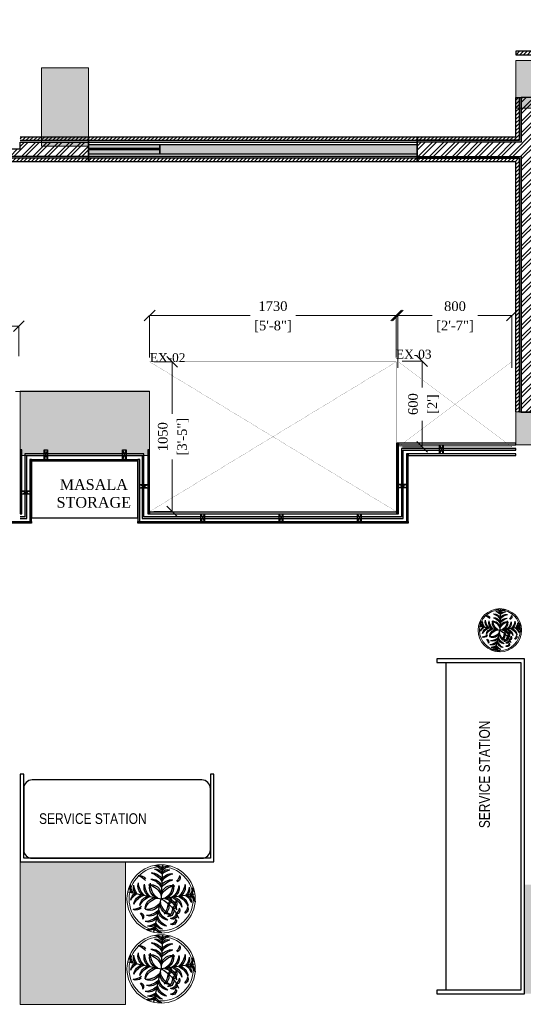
# Model space of a CAD drawing. Extents: x 3940905 to 4145695, y 925352 to 1109797.
# Tile 17 of 256: x 4035554 to 4039088, y 1041743 to 1048649. Entities that reach past the tile are written whole.
import ezdxf

# ---------------------------------------------------------------- set-up
doc = ezdxf.new("R2010")
doc.units = 0
doc.header["$LTSCALE"] = 750
doc.header["$MEASUREMENT"] = 0
doc.header["$PDMODE"] = 35
doc.header["$PDSIZE"] = 150
doc.linetypes.add('DASHED', pattern=[0.75, 0.5, -0.25])
doc.layers.get('0').update_dxf_attribs({"linetype": 'CONTINUOUS', "lineweight": 0})
doc.layers.get('Defpoints').update_dxf_attribs({"linetype": 'CONTINUOUS'})
for name, color, linetype, lineweight in [('CIVIL WALLS', 7, 'CONTINUOUS', 30), ('CKD Dimensions', 7, 'CONTINUOUS', 0), ('CKD Equipments', 252, 'CONTINUOUS', 0), ('COLUMN', 1, 'CONTINUOUS', 9), ('FURN', 15, 'CONTINUOUS', 5), ('plant', 72, 'CONTINUOUS', 25), ('PLANTERS', 92, 'CONTINUOUS', 9), ('PLANTS', 72, 'CONTINUOUS', 0)]:
    doc.layers.add(name, color=color, linetype=linetype, lineweight=lineweight)
for name, color, linetype in [('GLASS', 5, 'CONTINUOUS'), ('L8', 1, 'CONTINUOUS'), ('PARTITION', 16, 'CONTINUOUS'), ('PDF_A - TEXT', 7, 'CONTINUOUS'), ('S-Hatch_8', 7, 'CONTINUOUS'), ('TEXT', 7, 'CONTINUOUS')]:
    doc.layers.add(name, color=color, linetype=linetype)
doc.styles.add('ARA-30', font='arial.ttf', dxfattribs={"width": 0.8, "height": 150})
doc.styles.add('CKD_Dimension Text', font='BOOKOS.TTF')
doc.dimstyles.new('CKD-Dimensions', dxfattribs={"dimscale": 1.5, "dimtxt": 45, "dimasz": 50, "dimexe": 0, "dimexo": 20, "dimgap": 20, "dimtad": 0, "dimdec": 0, "dimzin": 4, "dimdsep": 46, "dimtxsty": 'CKD_Dimension Text', "dimblk": 'OBLIQUE', "dimcen": 12, "dimclrd": 150, "dimclre": 150, "dimclrt": 7, "dimazin": 2, "dimtfac": 1, "dimtdec": 0, "dimtofl": 0, "dimtmove": 1, "dimatfit": 2, "dimfxl": 1, "dimtfillclr": 7, "dimtolj": 1, "dimtzin": 0, "dimlwd": -1, "dimlwe": -1, "dimarcsym": 0})
pattern_1 = [(45, (55598.317, 4769.379), (-13.25825215, 13.25825215), [])]
pattern_2 = [(50, (55598.317, 4769.379), (21.51780548, -1.88256405), [2.25, -24.75]), (355, (55598.317, 4769.379), (-4.16254001, 22.56576401), [1.8, -19.8]), (100.45144446, (55600.11, 4769.222), (17.3552654, 20.68319973), [1.91220576, -21.03426336]), (46.1842, (55598.317, 4775.38), (32.01723992, -4.96557842), [3.375, -37.125]), (96.6356355, (55600.985, 4774.965), (28.03985837, 29.22355802), [2.86831026, -31.5514128]), (351.184164, (55598.317, 4775.38), (28.03985835, 29.223558), [2.7, -29.70000003]), (21, (55601.317, 4773.879), (17.90721156, -12.07856672), [2.25, -24.75]), (326, (55601.317, 4773.879), (7.29945996, 21.75450135), [1.8, -19.8]), (71.45144474, (55602.81, 4772.872), (25.2066713, 9.67593458), [1.9122057, -21.03426336]), (37.5, (55598.317, 4769.379), (0.36479566, 9.986815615), [0, -19.56, 0, -20.1, 0, -19.875]), (7.5, (55598.317, 4769.379), (7.892086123, 11.832351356), [0, -11.46, 0, -19.11, 0, -7.575]), (327.5, (55591.627, 4769.379), (16.014673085, -0.676646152), [0, -7.5, 0, -23.4, 0, -31.05]), (317.5, (55588.627, 4769.379), (17.49558508, 3.00314947), [0, -9.75, 0, -15.54, 0, -22.05])]
pattern_3 = [(45, (55598.317, 4769.38), (-39.77475644, 39.77475644), []), (45, (55624.834, 4769.38), (-39.77475644, 39.77475644), [])]

# ---------------------------------------------------------------- blocks, each defined once
blk = doc.blocks.new('*U770')
at = {"layer": 'FURN', "lineweight": 25, "elevation": 0}
blk.add_lwpolyline([(383979.2, -790137.2, 0.414214), (383919.2, -790197.2), (383919.2, -790627.2, 0.414214), (383979.2, -790687.2), (385169.2, -790687.2, 0.414214), (385229.2, -790627.2), (385229.2, -790197.2, 0.414214), (385169.2, -790137.2)], format="xyb", close=True, dxfattribs=at)
blk = doc.blocks.new('6')
at = {"color": 64, "true_color": 0x6f9400}
for p in [(6566.01, 608.98), (6541.39, 588.32), (6590.63, 588.32), (6570.35, 559.36)]:
    blk.add_line(p, (6566.01, 583.98), dxfattribs=at)
for centre, radius, start, end in [((6561.36, 602.61), 5.77, 36.28997, 99.62433), ((6556.68, 595.85), 12.99, 44.07628, 73.37936), ((6561.36, 599.86), 5.77, 36.28997, 99.62433), ((6556.68, 593.1), 12.99, 44.07628, 73.37936), ((6570.66, 602.61), 5.77, 80.37567, 143.71003), ((6575.34, 595.85), 12.99, 106.62064, 135.92372), ((6570.66, 599.86), 5.77, 80.37567, 143.71003), ((6575.34, 593.1), 12.99, 106.62064, 135.92372), ((6555.51, 599.77), 2.88, 139.742, 258.74753), ((6559.4, 602.04), 6.25, 184.61802, 228.21064), ((6558.78, 594.75), 7.99, 25.24891, 95.39371), ((6554.57, 589.76), 13.4, 31.37119, 75.03657), ((6558.78, 590.2), 7.99, 25.24891, 95.39371), ((6554.57, 585.21), 13.4, 31.37119, 75.03657), ((6573.23, 594.75), 7.99, 84.60629, 154.75109), ((6577.45, 589.76), 13.4, 104.96343, 148.62881), ((6573.23, 590.2), 7.99, 84.60629, 154.75109), ((6577.45, 585.21), 13.4, 104.96343, 148.62881), ((6582.56, 594.81), 5.77, 80.37567, 143.71003), ((6587.24, 588.05), 12.99, 106.62064, 135.92372), ((6548.52, 591.79), 5.77, 160.37567, 223.71003), ((6555.98, 595.22), 12.99, 186.62064, 215.92372), ((6551.18, 591.32), 5.77, 160.37567, 223.71003), ((6558.65, 594.75), 12.99, 186.62064, 215.92372), ((6556.66, 592.97), 7.99, 164.60629, 234.75109), ((6562.3, 596.25), 13.4, 184.96343, 228.62881), ((6561.14, 592.18), 7.99, 164.60629, 234.75109), ((6566.78, 595.46), 13.4, 184.96343, 228.62881), ((6558.29, 586.32), 7.79, 3.42594, 103.63458), ((6555.05, 582.19), 11.79, 21.66646, 83.18779), ((6565.04, 591.99), 7.79, 156.36542, 256.57406), ((6569.67, 594.46), 11.79, 176.81221, 238.33354), ((6573.73, 586.32), 7.79, 76.36542, 176.57406), ((6576.96, 582.19), 11.79, 96.81221, 158.33354), ((6562.34, 594.46), 11.79, 301.66646, 3.18779), ((6566.97, 591.99), 7.79, 283.42594, 23.63458), ((6565.23, 595.46), 13.4, 311.37119, 355.03657), ((6570.87, 592.18), 7.99, 305.24891, 15.39371), ((6569.71, 596.25), 13.4, 311.37119, 355.03657), ((6575.35, 592.97), 7.99, 305.24891, 15.39371), ((6573.37, 594.75), 12.99, 324.07628, 353.37936), ((6580.83, 591.32), 5.77, 316.28997, 19.62433), ((6575.99, 595.22), 12.99, 324.07628, 353.37936), ((6583.46, 591.78), 5.77, 316.28997, 19.62433), ((6546.9, 582.63), 5.77, 116.28997, 179.62433), ((6552.74, 576.85), 12.99, 124.07628, 153.37936), ((6549.57, 582.16), 5.77, 116.28997, 179.62433), ((6555.41, 576.38), 12.99, 124.07628, 153.37936), ((6554.15, 578.73), 7.99, 105.24891, 175.39371), ((6558.33, 573.72), 13.4, 111.37119, 155.03657), ((6558.63, 577.94), 7.99, 105.24891, 175.39371), ((6562.81, 572.93), 13.4, 111.37119, 155.03657), ((6577.62, 559.6), 27.01, 115.47721, 156.6585), ((6562.36, 576.79), 7.79, 83.42594, 183.63458), ((6565.87, 572.88), 11.79, 101.66646, 163.18779), ((6561.19, 583.05), 2.81, 114.22575, 255.12788), ((6563.43, 583.69), 3.9, 150.43977, 228.66943), ((6566.14, 572.88), 11.79, 16.81221, 78.33354), ((6569.65, 576.79), 7.79, 356.36542, 96.57406), ((6569.2, 572.93), 13.4, 24.96343, 68.62881), ((6573.38, 577.94), 7.99, 4.60629, 74.75109), ((6573.68, 573.72), 13.4, 24.96343, 68.62881), ((6577.86, 578.73), 7.99, 4.60629, 74.75109), ((6576.61, 576.38), 12.99, 26.62064, 55.92372), ((6582.45, 582.16), 5.77, 0.37567, 63.71003), ((6548.93, 576.89), 2.88, 139.742, 258.74753), ((6552.82, 579.17), 6.25, 184.61802, 228.21064), ((6554.88, 575.95), 2.88, 139.742, 258.74753), ((6558.78, 578.23), 6.25, 184.61802, 228.21064), ((6558.7, 580.69), 4.35, 144.98654, 244.40339), ((6567.53, 584.83), 12.5, 187.57587, 215.89417), ((6560.31, 575.01), 3.83, 138.87442, 278.97626), ((6563.63, 576.85), 6.25, 173.75364, 244.09705), ((6554.91, 583.85), 11.79, 286.81221, 348.33354), ((6558.81, 580.34), 7.79, 266.36542, 6.57406), ((6566.56, 578.36), 6.48, 161.44767, 239.36723), ((6581.88, 582.75), 21.12, 185.40074, 208.13904), ((6574.01, 583.02), 7.79, 193.42594, 293.63458), ((6576.48, 587.65), 11.79, 211.66646, 273.18779), ((6587.71, 588.31), 12.99, 234.07628, 263.37936), ((6584.28, 580.84), 5.77, 226.28997, 289.62433), ((6557, 572.32), 2.85, 167.05775, 302.85325), ((6558.64, 573.93), 4, 185.18449, 268.65396), ((6558.64, 569.85), 4, 185.18449, 268.65396), ((6554.95, 580.78), 13.4, 294.96343, 338.62881), ((6559.97, 576.61), 7.99, 274.60629, 344.75109), ((6555.74, 576.31), 13.4, 294.96343, 338.62881), ((6560.76, 572.13), 7.99, 274.60629, 344.75109), ((6577.49, 584.76), 13.4, 221.37119, 265.03657), ((6574.2, 579.12), 7.99, 215.24891, 285.39371), ((6578.27, 580.28), 13.4, 221.37119, 265.03657), ((6574.99, 574.64), 7.99, 215.24891, 285.39371), ((6581.2, 570.4), 2.88, 101.25247, 220.258), ((6585.1, 568.13), 6.25, 131.78936, 175.38198), ((6557, 568.25), 2.85, 167.05775, 302.85325), ((6558.4, 573.38), 12.99, 296.62064, 325.92372), ((6564.18, 567.54), 5.77, 270.37567, 333.71003), ((6558.87, 570.7), 12.99, 296.62064, 325.92372), ((6564.66, 564.86), 5.77, 270.37567, 333.71003), ((6576.78, 576.62), 12.99, 234.07628, 263.37936), ((6573.34, 569.16), 5.77, 226.28997, 289.62433), ((6577.25, 573.94), 12.99, 234.07628, 263.37936), ((6573.82, 566.47), 5.77, 226.28997, 289.62433)]:
    blk.add_arc(centre, radius, start, end, dxfattribs=at)
blk = doc.blocks.new('vvbg')
at = {"layer": 'PLANTERS', "color": 34}
for radius in [215, 202]:
    blk.add_circle((2.4, 10.9), radius, dxfattribs=at)
at = {"layer": 'plant', "xscale": 8.600299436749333, "yscale": 8.600299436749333, "zscale": 8.600299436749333, "rotation": 2.14003837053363}
blk.add_blockref('6', (-56240.3, -7116.7), dxfattribs=at)
blk = doc.blocks.new('COLUMN')
at = {"layer": 'COLUMN'}
h = blk.add_hatch(color=1, dxfattribs=at)
h.dxf.hatch_style = 1
h.paths.add_polyline_path([(2683499, 965771.1), (2684448, 965771.1), (2684448, 965331.1), (2683499, 965331.1)])
h.paths.add_polyline_path([(2684238, 970191.1), (2683499, 970191.1), (2683499, 969191.1), (2684238, 969191.1)])
h.paths.add_polyline_path([(2687443, 969266.1), (2687038, 969266.1), (2687038, 970031.1), (2687443, 970031.1)])
h.paths.add_polyline_path([(2687108, 972041.4), (2687644, 972041.4), (2687644, 971756.1), (2687108, 971756.1)])
h.paths.add_polyline_path([(2683499, 973491.1), (2684408, 973491.1), (2684408, 973041.1), (2683499, 973041.1)])
h.paths.add_polyline_path([(2683649, 975761.1), (2683978, 975761.1), (2683978, 975211.1), (2683649, 975211.1)])
h.paths.add_polyline_path([(2686978, 975811.1), (2687728, 975811.1), (2687728, 975476.1), (2686978, 975476.1)])
h.paths.add_polyline_path([(2689869, 975851.1), (2689028, 975851.1), (2689028, 975556.1), (2689869, 975556.1)])
h.paths.add_polyline_path([(2686978, 973346.1), (2687644, 973346.1), (2687644, 973116.1), (2686978, 973116.1)])
h.paths.add_polyline_path([(2683824, 977646.1), (2684029, 977646.1), (2684029, 977211.1), (2683824, 977211.1)])
h.paths.add_polyline_path([(2683824, 979911.1), (2684104, 979911.1), (2684104, 980241.1), (2683824, 980241.1)])
h.paths.add_polyline_path([(2687804, 979891.1), (2688004, 979891.1), (2688004, 980241.1), (2687804, 980241.1)])
h.paths.add_polyline_path([(2691584, 979836.1), (2692014, 979836.1), (2692014, 980241.1), (2691584, 980241.1)])
h.paths.add_polyline_path([(2691696, 977346.1), (2692014, 977346.1), (2692014, 976786.1), (2691696, 976786.1)])
h.paths.add_polyline_path([(2687443, 965841.1), (2686813, 965841.1), (2686813, 965401.1), (2687443, 965401.1)])
h.paths.add_polyline_path([(2687468, 963421.1), (2686703, 963421.1), (2686703, 962976.1), (2687468, 962976.1)])
h.paths.add_polyline_path([(2684168, 963191.1), (2683399, 963191.1), (2683399, 962446.1), (2684168, 962446.1)])
h.paths.add_polyline_path([(2684448, 958916.1), (2683399, 958916.1), (2683399, 959356.1), (2684448, 959356.1)])
h.paths.add_polyline_path([(2684448, 957356.1), (2683414, 957356.1), (2683414, 956916.1), (2684448, 956916.1)])
h.paths.add_polyline_path([(2687458, 957436.1), (2686708, 957436.1), (2686708, 956996.1), (2687458, 956996.1)])
h.paths.add_polyline_path([(2687453, 959516.1), (2686693, 959516.1), (2686693, 959086.1), (2687453, 959086.1)])
h.paths.add_polyline_path([(2683414, 953326.1), (2684313, 953326.1), (2684313, 953776.1), (2683414, 953776.1)])
h.paths.add_polyline_path([(2683294, 952396.1), (2683768, 952396.1), (2683768, 951976.1), (2683294, 951976.1)])
h.paths.add_polyline_path([(2682464, 977841.1), (2681834, 977841.1), (2681834, 977051.1), (2682464, 977051.1)])
at = {"color": 2}
for points in [[(2683649, 975761.1), (2683978, 975761.1), (2683978, 975211.1), (2683649, 975211.1)], [(2686978, 975811.1), (2687728, 975811.1), (2687728, 975476.1), (2686978, 975476.1)], [(2683499, 973491.1), (2684408, 973491.1), (2684408, 973041.1), (2683499, 973041.1)], [(2686978, 973346.1), (2687644, 973346.1), (2687644, 973116.1), (2686978, 973116.1)], [(2684238, 970191.1), (2683499, 970191.1), (2683499, 969191.1), (2684238, 969191.1)]]:
    blk.add_lwpolyline(points, close=True, dxfattribs=at)
at = {"layer": 'COLUMN', "color": 1}
for points in [[(2683649, 975761.1), (2683978, 975761.1), (2683978, 975211.1), (2683649, 975211.1)], [(2686978, 975811.1), (2687728, 975811.1), (2687728, 975476.1), (2686978, 975476.1)], [(2683499, 973491.1), (2684408, 973491.1), (2684408, 973041.1), (2683499, 973041.1)], [(2686978, 973346.1), (2687644, 973346.1), (2687644, 973116.1), (2686978, 973116.1)], [(2684238, 970191.1), (2683499, 970191.1), (2683499, 969191.1), (2684238, 969191.1)]]:
    blk.add_lwpolyline(points, close=True, dxfattribs=at)
blk = doc.blocks.new('_Oblique')
at = {"color": 0, "linetype": 'ByBlock', "lineweight": -2, "transparency": 16777216}
blk.add_line((-0.5, -0.5), (0.5, 0.5), dxfattribs=at)
blk = doc.blocks.new('*D816')
at = {"layer": 'CKD Dimensions', "color": 150}
for p, q in [((4033108.4, 1046289), (4033108.4, 1046499.5)), ((4033108.4, 1046499.5), (4034180.5, 1046499.5)), ((4035548.4, 1046499.5), (4034476.4, 1046499.5)), ((4035548.4, 1046289), (4035548.4, 1046499.5))]:
    blk.add_line(p, q, dxfattribs=at)
at = {"layer": 'Defpoints', "color": 0}
for p in [(4033108.4, 1046499.5), (4033108.4, 1046259), (4035548.4, 1046259)]:
    blk.add_point(p, dxfattribs=at)
at = {"layer": 'CKD Dimensions', "color": 150, "linetype": 'ByBlock', "xscale": 75, "yscale": 75, "zscale": 75, "rotation": 180}
blk.add_blockref('_Oblique', (4033108.4, 1046499.5), dxfattribs=at)
at = {"layer": 'CKD Dimensions', "color": 150, "linetype": 'ByBlock', "xscale": 75, "yscale": 75, "zscale": 75}
blk.add_blockref('_Oblique', (4035548.4, 1046499.5), dxfattribs=at)
at = {"layer": 'CKD Dimensions', "color": 7, "lineweight": 0, "char_height": 67.5, "attachment_point": 5, "style": 'CKD_Dimension Text'}
for s, insert in [('\\A1;2440', (4034328.4, 1046565)), ("\\A1;[8']", (4034328.4, 1046422.8))]:
    blk.add_mtext(s, dxfattribs=dict(at, insert=insert))
blk = doc.blocks.new('*D818')
at = {"layer": 'CKD Dimensions', "color": 150}
for p, q in [((4036465.8, 1046279), (4036465.8, 1046573.8)), ((4036465.8, 1046573.8), (4037170.2, 1046573.8)), ((4038195.8, 1046573.8), (4037491.5, 1046573.8)), ((4038195.8, 1046279), (4038195.8, 1046573.8))]:
    blk.add_line(p, q, dxfattribs=at)
at = {"layer": 'Defpoints', "color": 0}
for p in [(4038195.8, 1046573.8), (4036465.8, 1046249), (4038195.8, 1046249)]:
    blk.add_point(p, dxfattribs=at)
at = {"layer": 'CKD Dimensions', "color": 150, "linetype": 'ByBlock', "xscale": 75, "yscale": 75, "zscale": 75, "rotation": 180}
blk.add_blockref('_Oblique', (4036465.8, 1046573.8), dxfattribs=at)
at = {"layer": 'CKD Dimensions', "color": 150, "linetype": 'ByBlock', "xscale": 75, "yscale": 75, "zscale": 75}
blk.add_blockref('_Oblique', (4038195.8, 1046573.8), dxfattribs=at)
at = {"layer": 'CKD Dimensions', "color": 7, "lineweight": 0, "char_height": 67.5, "attachment_point": 5, "style": 'CKD_Dimension Text'}
for s, insert in [('\\A1;1730', (4037330.8, 1046639.3)), ('\\A1;[5\'-8"]', (4037330.8, 1046497.1))]:
    blk.add_mtext(s, dxfattribs=dict(at, insert=insert))
blk = doc.blocks.new('*D819')
at = {"layer": 'CKD Dimensions', "color": 150}
for p, q in [((4038208.2, 1046207.4), (4038208.2, 1046573.8)), ((4038208.2, 1046573.8), (4038447.6, 1046573.8)), ((4039008.2, 1046573.8), (4038768.9, 1046573.8)), ((4039008.2, 1046207.4), (4039008.2, 1046573.8))]:
    blk.add_line(p, q, dxfattribs=at)
at = {"layer": 'Defpoints', "color": 0}
for p in [(4039008.2, 1046573.8), (4038208.2, 1046177.4), (4039008.2, 1046177.4)]:
    blk.add_point(p, dxfattribs=at)
at = {"layer": 'CKD Dimensions', "color": 150, "linetype": 'ByBlock', "xscale": 75, "yscale": 75, "zscale": 75, "rotation": 180}
blk.add_blockref('_Oblique', (4038208.2, 1046573.8), dxfattribs=at)
at = {"layer": 'CKD Dimensions', "color": 150, "linetype": 'ByBlock', "xscale": 75, "yscale": 75, "zscale": 75}
blk.add_blockref('_Oblique', (4039008.2, 1046573.8), dxfattribs=at)
at = {"layer": 'CKD Dimensions', "color": 7, "lineweight": 0, "char_height": 67.5, "attachment_point": 5, "style": 'CKD_Dimension Text'}
for s, insert in [('\\A1;800', (4038608.2, 1046638.7)), ('\\A1;[2\'-7"]', (4038608.2, 1046497.1))]:
    blk.add_mtext(s, dxfattribs=dict(at, insert=insert))
blk = doc.blocks.new('*D820')
at = {"layer": 'CKD Dimensions', "color": 150}
for p, q in [((4036495.8, 1046249), (4036623.3, 1046249)), ((4036623.3, 1046249), (4036623.3, 1045884.7)), ((4036623.3, 1045199), (4036623.3, 1045563.4)), ((4036495.8, 1045199), (4036623.3, 1045199))]:
    blk.add_line(p, q, dxfattribs=at)
at = {"layer": 'Defpoints', "color": 0}
for p in [(4036465.8, 1046249), (4036623.3, 1046249), (4036465.8, 1045199)]:
    blk.add_point(p, dxfattribs=at)
at = {"layer": 'CKD Dimensions', "color": 150, "linetype": 'ByBlock', "xscale": 75, "yscale": 75, "zscale": 75}
for p, rotation in [((4036623.3, 1046249), 90), ((4036623.3, 1045199), 270)]:
    blk.add_blockref('_Oblique', p, dxfattribs=dict(at, rotation=rotation))
at = {"layer": 'CKD Dimensions', "color": 7, "lineweight": 0, "char_height": 67.5, "attachment_point": 5, "rotation": 90, "style": 'CKD_Dimension Text'}
for s, insert in [('\\A1;[3\'-5"]', (4036700, 1045724)), ('\\A1;1050', (4036557.8, 1045724))]:
    blk.add_mtext(s, dxfattribs=dict(at, insert=insert))
blk = doc.blocks.new('*D821')
at = {"layer": 'CKD Dimensions', "color": 150}
for p, q in [((4038238.2, 1046252.6), (4038379, 1046252.6)), ((4038379, 1046252.6), (4038379, 1046069.1)), ((4038379, 1045652.6), (4038379, 1045836.1)), ((4038241, 1045652.6), (4038379, 1045652.6))]:
    blk.add_line(p, q, dxfattribs=at)
at = {"layer": 'Defpoints', "color": 0}
for p in [(4038208.2, 1046252.6), (4038379, 1046252.6), (4038211, 1045652.6)]:
    blk.add_point(p, dxfattribs=at)
at = {"layer": 'CKD Dimensions', "color": 150, "linetype": 'ByBlock', "xscale": 75, "yscale": 75, "zscale": 75}
for p, rotation in [((4038379, 1046252.6), 90), ((4038379, 1045652.6), 270)]:
    blk.add_blockref('_Oblique', p, dxfattribs=dict(at, rotation=rotation))
at = {"layer": 'CKD Dimensions', "color": 7, "lineweight": 0, "char_height": 67.5, "attachment_point": 5, "rotation": 90, "style": 'CKD_Dimension Text'}
for s, insert in [('\\A1;600', (4038314, 1045952.6)), ("\\A1;[2']", (4038455.7, 1045952.6))]:
    blk.add_mtext(s, dxfattribs=dict(at, insert=insert))

msp = doc.modelspace()

# ---------------------------------------------------------------- hatches: boundary and pattern name
at = {"layer": 'CIVIL WALLS', "true_color": 0x136734}
h = msp.add_hatch(dxfattribs=at)
h.set_pattern_fill('AR-CONC', color=116, scale=3)
h.set_pattern_definition(pattern_2)
h.paths.add_polyline_path([(4039060.6, 1045897.1), (4039060.6, 1047677.7), (4038341.8, 1047677.7), (4038341.8, 1047802.7), (4039060.6, 1047802.7), (4039060.6, 1048102.2), (4039073.1, 1048102.2), (4039073.1, 1047790.2), (4038341.8, 1047790.2), (4038341.8, 1047690.2), (4039073.1, 1047690.2), (4039073.1, 1045897.1)])
h = msp.add_hatch(dxfattribs=at)
h.set_pattern_fill('AR-CONC', color=116, scale=3)
h.set_pattern_definition(pattern_2)
h.paths.add_polyline_path([(4036035.8, 1047802.5), (4036035.8, 1047690.2), (4032897.2, 1047690.2), (4032897.2, 1046984.2), (4032797.2, 1046984.2), (4032797.2, 1047790.2), (4035436.8, 1047790.2), (4035436.8, 1047802.7)])
h.paths.add_polyline_path([(4036035.8, 1047790.2), (4036035.8, 1047677.7), (4032909.7, 1047677.7), (4032909.7, 1046971.7), (4032784.7, 1046971.7), (4032784.7, 1047802.7), (4035556.8, 1047802.7), (4035556.8, 1047790.2)])
h.paths.add_polyline_path([(4032897.2, 1046010.2), (4032797.2, 1046010.2), (4032797.2, 1045154), (4032897.2, 1045154)], flags=16)
h.paths.add_polyline_path([(4032909.7, 1046022.7), (4032784.7, 1046022.7), (4032784.7, 1045141.5), (4032909.7, 1045141.5)])
h = msp.add_hatch(dxfattribs=at)
h.set_pattern_fill('AR-CONC', color=116, scale=3)
h.set_pattern_definition(pattern_2)
h.paths.add_polyline_path([(4036035.8, 1047802.4), (4038341.8, 1047802.7), (4038341.8, 1047677.7), (4036035.8, 1047677.4)])
h.paths.add_polyline_path([(4036035.8, 1047789.9), (4038341.8, 1047790.2), (4038341.8, 1047690.2), (4036035.8, 1047689.9)], flags=17)
at = {"layer": 'GLASS'}
h = msp.add_hatch(color=4, dxfattribs=at)
h.dxf.hatch_style = 1
h.paths.add_polyline_path([(4036536.7, 1047773.8), (4038341.8, 1047773.8), (4038341.8, 1047706.6), (4036536.7, 1047706.6)])
h = msp.add_hatch(color=5, dxfattribs=at)
h.dxf.hatch_style = 1
h.paths.add_polyline_path([(4035436.8, 1045149.5), (4035436.8, 1045161.5), (4033294.2, 1045161.5), (4033294.2, 1045149.5)])
h.paths.add_polyline_path([(4035556.8, 1045161.5), (4035556.8, 1045149.5), (4035602.9, 1045149.5), (4035602.9, 1045591.1), (4036413.8, 1045591.1), (4036413.8, 1045149.5), (4038244.9, 1045149.5), (4038245.1, 1045629.6), (4039035.8, 1045629.6), (4039035.8, 1045641.6), (4038233.1, 1045641.6), (4038232.9, 1045161.5), (4036425.8, 1045161.5), (4036425.8, 1045603.1), (4035590.9, 1045603.1), (4035590.9, 1045161.5)])
at = {"layer": 'S-Hatch_8'}
h = msp.add_hatch(dxfattribs=at)
h.set_pattern_fill('ANSI31', color=6, scale=150)
h.set_pattern_definition(pattern_1)
h.paths.add_polyline_path([(4032909.7, 1046022.7), (4032784.7, 1046022.7), (4032784.7, 1045141.5), (4032909.7, 1045141.5)], flags=16)
h.paths.add_polyline_path([(4032934.7, 1046047.7), (4032759.7, 1046047.7), (4032759.7, 1045116.5), (4032934.7, 1045116.5)])
h.paths.add_polyline_path([(4036035.8, 1047802.7), (4036035.8, 1047677.7), (4032909.7, 1047677.7), (4032909.7, 1046971.7), (4032784.7, 1046971.7), (4032784.7, 1047802.7)], flags=16)
h.paths.add_polyline_path([(4039335.7, 1047072.2), (4040987, 1047072.2), (4040987, 1046947.2), (4039335.7, 1046947.2)], flags=17)
h.paths.add_polyline_path([(4039335.7, 1047097.2), (4041012, 1047097.2), (4041012, 1046922.2), (4039335.7, 1046922.2)])
h.paths.add_polyline_path([(4040862, 1045741.9), (4040862, 1046172.2), (4040987, 1046172.2), (4040987, 1045741.9), (4042012, 1045741.9), (4042012, 1045616.8), (4039635.8, 1045616.8), (4039635.8, 1045741.9)], flags=16)
h.paths.add_polyline_path([(4040837, 1045766.8), (4040837, 1046172.2), (4041012, 1046172.2), (4041012, 1045766.8), (4042037, 1045766.8), (4042037, 1045591.8), (4039635.8, 1045591.8), (4039635.8, 1045766.8)])
h.paths.add_polyline_path([(4044826.6, 1046227.3), (4044825.1, 1048502.9), (4044714.1, 1048502.6), (4044714.1, 1047477.6), (4043387, 1047477.6), (4043387, 1048561.6), (4043262, 1048561.6), (4043262, 1045314.6), (4043387, 1045314.6), (4043387, 1047352.6), (4044714.1, 1047352.6), (4044714.1, 1046352.1), (4044186.9, 1046352.1), (4044186.9, 1046227.1)], flags=17)
h.paths.add_polyline_path([(4044825, 1048527.6), (4044689.1, 1048527.6), (4044689.1, 1047502.6), (4043412, 1047502.6), (4043412, 1048586.6), (4043237, 1048586.6), (4043237, 1045289.6), (4043412, 1045289.6), (4043412, 1047327.6), (4044689.1, 1047327.6), (4044689.1, 1046377.1), (4044161.9, 1046377.1), (4044161.9, 1046202.1), (4044826.6, 1046202.6)])
h.paths.add_polyline_path([(4043387, 1049575.5), (4043753.6, 1049575.5), (4043753.6, 1049700.5), (4043263.4, 1049700.5), (4043263.4, 1049361.6), (4043387, 1049361.6)], flags=16)
h.paths.add_polyline_path([(4043412, 1049550.5), (4043753.6, 1049550.5), (4043753.6, 1049725.5), (4043236.9, 1049725.5), (4043237, 1049336.6), (4043412, 1049336.6)])
h.paths.add_polyline_path([(4041381.5, 1049575.5), (4041381.5, 1052536.6), (4041506.5, 1052536.6), (4041506.5, 1049700.5), (4042311.1, 1049700.5), (4042311.1, 1049575.5)], flags=16)
h.paths.add_polyline_path([(4041356.5, 1049550.5), (4041356.5, 1052561.6), (4041531.5, 1052561.6), (4041531.5, 1049725.5), (4042336.1, 1049725.5), (4042336.1, 1049550.5)])
h.paths.add_polyline_path([(4035556.8, 1047827.7), (4035556.8, 1047802.7), (4035436.8, 1047802.7), (4035436.8, 1047827.7), (4032759.7, 1047827.7), (4032759.7, 1046946.7), (4032934.7, 1046946.7), (4032934.7, 1047652.7), (4036035.8, 1047652.1), (4036035.8, 1047827.7)])
h = msp.add_hatch(dxfattribs=at)
h.set_pattern_fill('ANSI31', color=6, scale=150)
h.set_pattern_definition(pattern_1)
h.paths.add_polyline_path([(4041685.8, 1048277.4), (4041685.8, 1048254.6), (4041862, 1048252.4), (4041862, 1046516.9), (4042037, 1046516.9), (4042037, 1047327.6), (4042336.6, 1047327.6), (4042336.6, 1047502.6), (4042037, 1047502.6), (4042037, 1048427.4), (4039035.8, 1048427.4), (4039035.8, 1048402.1), (4042012, 1048402.1), (4042012, 1047477.6), (4042311.6, 1047477.6), (4042311.6, 1047352.6), (4042012, 1047352.6), (4042012, 1046517), (4041887, 1046517), (4041887, 1048277.4)])
h = msp.add_hatch(dxfattribs=at)
h.set_pattern_fill('ANSI31', color=6, scale=150)
h.set_pattern_definition(pattern_1)
h.paths.add_polyline_path([(4039060.6, 1048102.2), (4039060.5, 1047802.7), (4038341.8, 1047802.7), (4038341.8, 1047677.7), (4039060.8, 1047677.7), (4039060.6, 1045897.1), (4039035.6, 1045897.2), (4039035.8, 1047652.7), (4038341.8, 1047652.7), (4038341.8, 1047827.7), (4039035.8, 1047827.7), (4039035.8, 1048102.2)])
at = {"layer": 'S-Hatch_8', "true_color": 0x636466}
h = msp.add_hatch(dxfattribs=at)
h.set_pattern_fill('ANSI32', color=251, scale=150)
h.set_pattern_definition(pattern_3)
h.paths.add_polyline_path([(4039073.1, 1047690.2), (4039073.1, 1045896.6), (4039170.6, 1045896.6), (4039170.6, 1048101.9), (4039073.1, 1048101.9), (4039073.1, 1047790.2), (4038341.8, 1047790.2), (4038341.8, 1047690.2)])
h = msp.add_hatch(dxfattribs=at)
h.set_pattern_fill('ANSI32', color=251, scale=150)
h.set_pattern_definition(pattern_3)
h.paths.add_polyline_path([(4036035.8, 1047790.1), (4036035.8, 1047690.2), (4032897.2, 1047690.2), (4032897.2, 1046984.2), (4032797.2, 1046984.2), (4032797.2, 1047790.2), (4035436.8, 1047790.1), (4035436.8, 1047742.2), (4035556.8, 1047742.2), (4035556.8, 1047790.1)])
at = {"layer": 'S-Hatch_8'}
h = msp.add_hatch(dxfattribs=at)
h.set_pattern_fill('ANSI31', color=6, scale=150)
h.set_pattern_definition(pattern_1)
h.paths.add_polyline_path([(4036035.8, 1047827.7), (4038341.8, 1047827.7), (4038341.8, 1047652.7), (4036035.8, 1047652.7)])
h.paths.add_polyline_path([(4036035.8, 1047802.7), (4038341.8, 1047802.7), (4038341.8, 1047677.7), (4036035.8, 1047677.7)], flags=17)
at = {"layer": 'S-Hatch_8', "true_color": 0xffffff}
h = msp.add_hatch(color=7, dxfattribs=at)
h.dxf.hatch_style = 1
h.paths.add_polyline_path([(4036035.8, 1047773.8), (4036536.7, 1047773.8), (4036536.7, 1047706.6), (4036035.8, 1047706.6)])

# ---------------------------------------------------------------- linework, layer by layer
at = {"layer": 'CIVIL WALLS', "color": 6, "elevation": -7.6}
for points in [[(4041862, 1048107.1), (4041862, 1046516.9), (4042037, 1046516.9), (4042037, 1047327.6), (4042336.6, 1047327.6), (4042336.6, 1047502.6), (4042037, 1047502.6), (4042037, 1048427.4), (4039035.8, 1048427.4), (4039035.8, 1048402.1), (4042012, 1048402.1), (4042012, 1047477.6), (4042311.6, 1047477.6), (4042311.6, 1047352.6), (4042012, 1047352.6), (4042012, 1046517), (4041887, 1046517), (4041887, 1048277.4), (4041685.8, 1048277.4), (4041685.8, 1048252.4), (4041862, 1048252.4)], [(4036035.8, 1047827.7), (4038341.8, 1047827.7), (4038341.8, 1047652.7), (4036035.8, 1047652.1)]]:
    msp.add_lwpolyline(points, close=True, dxfattribs=at)
for points in [[(4039060.6, 1048102.2), (4039060.5, 1047802.7), (4038341.8, 1047802.7), (4038341.8, 1047677.7), (4039060.8, 1047677.7), (4039060.6, 1045897.1), (4039035.6, 1045897.2), (4039035.8, 1047652.7), (4038341.8, 1047652.7), (4038341.8, 1047827.7), (4039035.8, 1047827.7), (4039035.8, 1048102.2), (4039060.6, 1048102.2)], [(4035556.8, 1047827.7), (4035706.8, 1047827.7), (4036035.8, 1047827.7), (4036035.8, 1047652.1), (4032934.7, 1047652.7), (4032934.7, 1046946.7), (4032759.7, 1046946.7), (4032759.7, 1047827.7), (4035436.8, 1047827.7)]]:
    msp.add_lwpolyline(points, dxfattribs=at)
at = {"layer": 'CIVIL WALLS', "color": 116, "true_color": 0x136734, "elevation": -7.6}
for points in [[(4039060.6, 1045897.1), (4039060.6, 1047677.7), (4038341.8, 1047677.7), (4038341.8, 1047802.7), (4039060.6, 1047802.7), (4039060.6, 1048102.2), (4039073.1, 1048102.2), (4039073.1, 1047790.2), (4038341.8, 1047790.2), (4038341.8, 1047690.2), (4039073.1, 1047690.2), (4039073.1, 1045897.1), (4039060.6, 1045897.1)], [(4036035.8, 1047802.7), (4038341.8, 1047802.7), (4038341.8, 1047677.7), (4036035.8, 1047677.7)]]:
    msp.add_lwpolyline(points, close=True, dxfattribs=at)
at = {"layer": 'CIVIL WALLS', "elevation": -7.6}
for points in [[(4039073.1, 1047690.2), (4039073.1, 1045896.6), (4039170.6, 1045896.6), (4039170.6, 1048101.9), (4039073.1, 1048101.9), (4039073.1, 1047790.2), (4038341.8, 1047790.2), (4038341.8, 1047690.2)], [(4036035.8, 1047790.1), (4036035.8, 1047690.2), (4032897.2, 1047690.2), (4032897.2, 1046984.2), (4032797.2, 1046984.2), (4032797.2, 1047790.2), (4035436.8, 1047790.1), (4035436.8, 1047742.2), (4035556.8, 1047742.2), (4035556.8, 1047790.1)], [(4036035.8, 1047790.2), (4038341.8, 1047790.2), (4038341.8, 1047690.2), (4036035.8, 1047690.2)]]:
    msp.add_lwpolyline(points, close=True, dxfattribs=at)
at = {"layer": 'CIVIL WALLS', "color": 116, "true_color": 0x136734, "elevation": -7.6}
msp.add_lwpolyline([(4035556.8, 1047802.7), (4035706.8, 1047802.7), (4036035.8, 1047802.7), (4036035.8, 1047677.7), (4032909.7, 1047677.7), (4032909.7, 1046971.7), (4032784.7, 1046971.7), (4032784.7, 1047802.7), (4035436.8, 1047802.7)], dxfattribs=at)
at = {"layer": 'CKD Equipments', "color": 252}
for p, q in [((4039035.3, 1046119.1, -7.6), (4039035.3, 1045677.8, -7.6)), ((4039035.3, 1045677.8, -7.6), (4038208, 1045677.8, -7.6))]:
    msp.add_line(p, q, dxfattribs=at)
at = {"layer": 'CKD Equipments', "color": 74}
msp.add_line((4036464.8, 1046041.6, -7.6), (4035525.5, 1046041.6, -7.6), dxfattribs=at)
at = {"layer": 'FURN', "lineweight": 30, "elevation": -7.6}
for points in [[(4035636.8, 1045154.6), (4036383.8, 1045154.6), (4036383.8, 1045552.1), (4035636.8, 1045552.1)], [(4038480.8, 1041816.6), (4039095.8, 1041816.6), (4039095.8, 1044165.4), (4038480.8, 1044165.4), (4038480.8, 1044140.4), (4039070.8, 1044140.4), (4039070.8, 1041841.6), (4038480.8, 1041841.6)], [(4039070.8, 1041841.6), (4038545.8, 1041841.6), (4038545.8, 1044140.4), (4039070.8, 1044140.4)], [(4035556.8, 1043356.6), (4035556.8, 1042741.6), (4036916.8, 1042741.6), (4036916.8, 1043356.6), (4036891.8, 1043356.6), (4036891.8, 1042766.6), (4035581.8, 1042766.6), (4035581.8, 1043356.6)]]:
    msp.add_lwpolyline(points, close=True, dxfattribs=at)
at = {"layer": 'GLASS', "lineweight": 30}
for p, q in [((4036536.7, 1047745.2, -7.6), (4036035.8, 1047745.2, -7.6)), ((4036536.7, 1047735.2, -7.6), (4036035.8, 1047735.2, -7.6))]:
    msp.add_line(p, q, dxfattribs=at)
at = {"layer": 'GLASS', "lineweight": 30, "elevation": -7.6}
for points in [[(4036035.8, 1047773.8), (4036536.7, 1047773.8), (4036536.7, 1047706.6), (4036035.8, 1047706.6)], [(4036536.7, 1047773.8), (4038341.8, 1047773.8), (4038341.8, 1047706.6), (4036536.7, 1047706.6)]]:
    msp.add_lwpolyline(points, close=True, dxfattribs=at)
at = {"layer": 'GLASS', "elevation": -7.6}
msp.add_lwpolyline([(4035556.8, 1045149.5), (4035602.9, 1045149.5), (4035602.9, 1045591.1), (4036413.8, 1045591.1), (4036413.8, 1045149.5), (4038244.9, 1045149.5), (4038245.1, 1045629.6), (4039035.8, 1045629.6), (4039035.8, 1045641.6), (4038233.1, 1045641.6), (4038232.9, 1045161.5), (4036425.8, 1045161.5), (4036425.8, 1045603.1), (4035590.9, 1045603.1), (4035590.9, 1045161.5), (4035556.8, 1045161.5)], dxfattribs=at)
at = {"layer": 'L8', "linetype": 'DASHED', "const_width": 1, "elevation": -7.6}
for points in [[(4036465.8, 1046249), (4038195.8, 1046249), (4038195.8, 1045199), (4036465.8, 1045199), (4036465.8, 1046249), (4038195.8, 1045199), (4036465.8, 1045199), (4038195.8, 1046249)], [(4038208.2, 1046252.6), (4039008.2, 1046252.6), (4039008.2, 1045652.6), (4038208.2, 1045652.6), (4038208.2, 1046252.6), (4039008.2, 1045652.6), (4038208.2, 1045652.6), (4039008.2, 1046252.6)]]:
    msp.add_lwpolyline(points, dxfattribs=at)
at = {"layer": 'PARTITION', "color": 8, "ltscale": 2}
for p, q in [((4038525, 1045667.1, -7.6), (4038500, 1045604.1, -7.6)), ((4038500, 1045667.1, -7.6), (4038525, 1045604.1, -7.6)), ((4035750, 1045632.1, -7.6), (4035725, 1045564.1, -7.6)), ((4035725, 1045632.1, -7.6), (4035750, 1045564.1, -7.6)), ((4036300, 1045632.1, -7.6), (4036275, 1045564.1, -7.6)), ((4036275, 1045632.1, -7.6), (4036300, 1045564.1, -7.6)), ((4036395.8, 1045388.4, -7.6), (4036453.8, 1045363.4, -7.6)), ((4036395.8, 1045363.4, -7.6), (4036453.8, 1045388.4, -7.6)), ((4038211, 1045390.8, -7.6), (4038267, 1045365.8, -7.6)), ((4038211, 1045365.8, -7.6), (4038267, 1045390.8, -7.6)), ((4035568.8, 1045344.8, -7.6), (4035624.8, 1045319.8, -7.6)), ((4035568.8, 1045319.8, -7.6), (4035624.8, 1045344.8, -7.6)), ((4036850, 1045182.4, -7.6), (4036825, 1045128.5, -7.6)), ((4036825, 1045182.4, -7.6), (4036850, 1045128.5, -7.6)), ((4037400, 1045182.4, -7.6), (4037375, 1045128.5, -7.6)), ((4037375, 1045182.4, -7.6), (4037400, 1045128.5, -7.6)), ((4037950, 1045182.4, -7.6), (4037925, 1045128.5, -7.6)), ((4037925, 1045182.4, -7.6), (4037950, 1045128.5, -7.6))]:
    msp.add_line(p, q, dxfattribs=at)
at = {"layer": 'PARTITION', "ltscale": 2, "elevation": -7.6}
for points in [[(4038211, 1045182.4), (4038211, 1045679.1), (4038199, 1045679.1), (4038199, 1045182.4)], [(4039035.8, 1045679.1), (4038211, 1045679.1), (4038211, 1045667.1), (4039035.8, 1045667.1)], [(4035568.8, 1045182.4), (4035568.8, 1045632.1), (4035556.8, 1045632.1), (4035556.8, 1045182.4)], [(4036465.8, 1045182.4), (4036465.8, 1045632.1), (4036453.8, 1045632.1), (4036453.8, 1045182.4)], [(4038279, 1045128.5), (4038279, 1045604.1), (4038267, 1045604.1), (4038267, 1045128.5)], [(4038279, 1045592.1), (4039035.8, 1045592.1), (4039035.8, 1045604.1), (4038279, 1045604.1)], [(4035636.8, 1045128.5), (4035636.8, 1045564.1), (4035624.8, 1045564.1), (4035624.8, 1045128.5)], [(4036383.8, 1045552.1), (4035636.8, 1045552.1), (4035636.8, 1045564.1), (4036383.8, 1045564.1)], [(4036395.8, 1045128.5), (4036395.8, 1045564.1), (4036383.8, 1045564.1), (4036383.8, 1045128.5)], [(4038199, 1045194.4), (4036465.8, 1045194.4), (4036465.8, 1045182.4), (4038199, 1045182.4)], [(4035636.8, 1045116.5), (4032934.7, 1045116.5), (4032934.7, 1045128.5), (4035636.8, 1045128.5)], [(4038279, 1045116.5), (4036383.8, 1045116.5), (4036383.8, 1045128.5), (4038279, 1045128.5)]]:
    msp.add_lwpolyline(points, close=True, dxfattribs=at)
for points in [[(4038525, 1045667.1), (4038525, 1045604.1), (4038500, 1045604.1), (4038500, 1045667.1), (4038525, 1045667.1)], [(4035750, 1045632.1), (4035750, 1045564.1), (4035725, 1045564.1), (4035725, 1045632.1), (4035750, 1045632.1)], [(4036300, 1045632.1), (4036300, 1045564.1), (4036275, 1045564.1), (4036275, 1045632.1), (4036300, 1045632.1)], [(4036395.8, 1045388.4), (4036453.8, 1045388.4), (4036453.8, 1045363.4), (4036395.8, 1045363.4), (4036395.8, 1045388.4)], [(4038211, 1045390.8), (4038267, 1045390.8), (4038267, 1045365.8), (4038211, 1045365.8), (4038211, 1045390.8)], [(4035568.8, 1045344.8), (4035624.8, 1045344.8), (4035624.8, 1045319.8), (4035568.8, 1045319.8), (4035568.8, 1045344.8)], [(4036850, 1045182.4), (4036850, 1045128.5), (4036825, 1045128.5), (4036825, 1045182.4), (4036850, 1045182.4)], [(4037400, 1045182.4), (4037400, 1045128.5), (4037375, 1045128.5), (4037375, 1045182.4), (4037400, 1045182.4)], [(4037950, 1045182.4), (4037950, 1045128.5), (4037925, 1045128.5), (4037925, 1045182.4), (4037950, 1045182.4)]]:
    msp.add_lwpolyline(points, dxfattribs=at)

# ---------------------------------------------------------------- block references
at = {"layer": 'COLUMN'}
msp.add_blockref('COLUMN', (1352057.8, 72551.1, -7.6), dxfattribs=at)
at = {"layer": 'FURN', "lineweight": 30}
msp.add_blockref('*U770', (3651662.6, 1833453.8, -7.6), dxfattribs=at)
at = {"layer": 'PLANTS'}
for p, xscale, yscale, zscale in [((4038924.6, 1044358.4, -7.6), -0.7059076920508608, 0.7059076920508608, 0.7059076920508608), ((4036549.1, 1042470.2, -7.6), -1.114983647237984, 1.114983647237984, 1.114983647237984), ((4036549.1, 1041979.2, -7.6), -1.114983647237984, 1.114983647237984, 1.114983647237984)]:
    msp.add_blockref('vvbg', p, dxfattribs=dict(at, xscale=xscale, yscale=yscale, zscale=zscale))

# ---------------------------------------------------------------- texts
at = {"layer": 'PDF_A - TEXT', "char_height": 61.96, "width": 1204.096, "attachment_point": 1, "style": 'CKD_Dimension Text'}
for s, insert in [('EX-03', (4038194.2, 1046334.1)), ('EX-02', (4036467.3, 1046309.8))]:
    msp.add_mtext(s, dxfattribs=dict(at, insert=insert))
at = {"layer": 'TEXT', "char_height": 75, "width": 726.464, "attachment_point": 1}
for s, insert, style in [('\\pxqc;MASALA STORAGE', (4035710.7, 1045426), 'CKD_Dimension Text'), ('SERVICE STATION', (4035690, 1043082.7, -7.6), 'ARA-30')]:
    msp.add_mtext(s, dxfattribs=dict(at, insert=insert, style=style))
at = {"layer": 'TEXT', "insert": (4038777.8, 1042978.4, -7.6), "char_height": 75, "width": 1482.672, "attachment_point": 1, "rotation": 90, "style": 'ARA-30'}
msp.add_mtext('SERVICE STATION ', dxfattribs=at)

# ---------------------------------------------------------------- dimensions: what is measured, and where the dimension line sits
at = {"layer": 'CKD Dimensions', "lineweight": 0}
for base, p1, p2, picture, middle in [((4038195.8, 1046573.8), (4036465.8, 1046249, -7.6), (4038195.8, 1046249, -7.6), '*D818', (4037330.8, 1046573.8)), ((4039008.2, 1046573.8), (4038208.2, 1046177.4, -7.6), (4039008.2, 1046177.4, -7.6), '*D819', (4038608.2, 1046573.8)), ((4033108.4, 1046499.5), (4035548.4, 1046259, -7.6), (4033108.4, 1046259, -7.6), '*D816', (4034328.4, 1046499.5))]:
    dim = msp.add_linear_dim(base=base, p1=p1, p2=p2, dimstyle='CKD-Dimensions', override={"dimpost": '\\X'}, dxfattribs=at)
    dim.commit()
    dim.dimension.update_dxf_attribs({"geometry": picture, "text_midpoint": middle})
for base, p1, p2, picture, middle in [((4036623.3, 1046249), (4036465.8, 1045199, -7.6), (4036465.8, 1046249, -7.6), '*D820', (4036623.3, 1045724)), ((4038379, 1046252.6), (4038211, 1045652.6, -7.6), (4038208.2, 1046252.6, -7.6), '*D821', (4038379, 1045952.6))]:
    dim = msp.add_linear_dim(base=base, p1=p1, p2=p2, angle=90, dimstyle='CKD-Dimensions', override={"dimpost": '\\X'}, dxfattribs=at)
    dim.commit()
    dim.dimension.update_dxf_attribs({"geometry": picture, "text_midpoint": middle})

doc.saveas('drawing.dxf')
